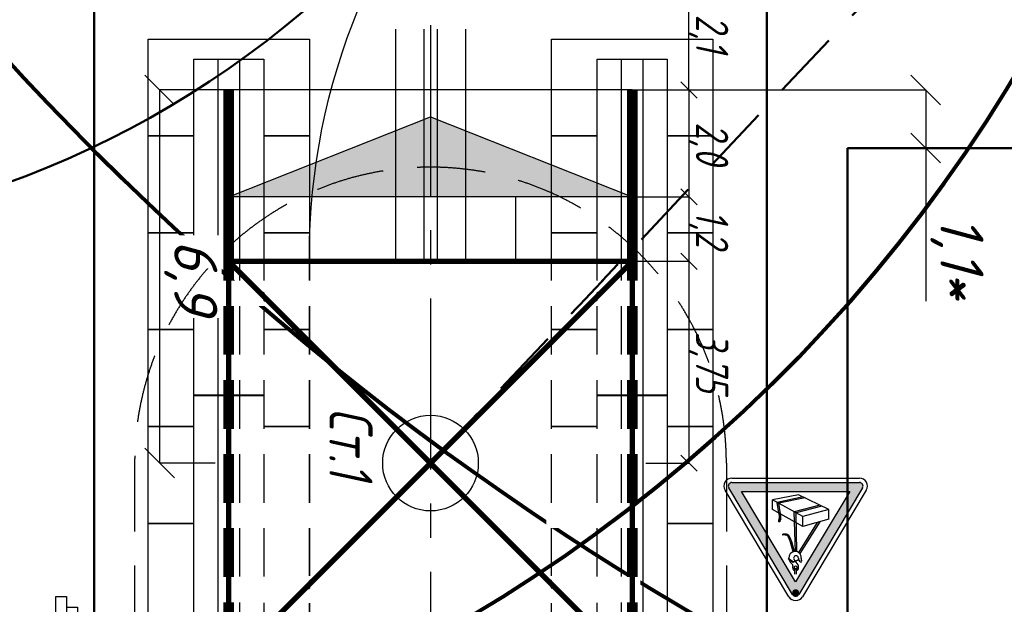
# Model space of a CAD drawing. Header units: millimetres. Extents: x 2204655785 to 2205143108, y 485765510 to 486291538.
# Tile 21 of 156: x 2204914871 to 2204933175, y 486161514 to 486172380. Entities that reach past the tile are written whole.
import ezdxf
from ezdxf.enums import TextEntityAlignment as Align
from ezdxf.lldxf.tags import DXFTag

# ---------------------------------------------------------------- set-up
doc = ezdxf.new("R2010")
doc.units = ezdxf.units.MM
for name, pattern in [('DASHED2', [9.525, 6.35, -3.175]), ('НЕВИДИМАЯX2', [19.05, 12.7, -6.35]), ('осевая', [50.8, 31.75, -6.35, 6.35, -6.35])]:
    doc.linetypes.add(name, pattern=pattern)
for name, color, linetype in [('ППР_Автокран СКАТ-40', 7, 'Continuous'), ('ППР_Автокран_Опасная зона', 1, 'Continuous'), ('ППР_Автокран_Стрела', 7, 'Continuous'), ('ППР_Автокран_Стрела_15м', 7, 'Continuous'), ('ППР_Кран', 7, 'Continuous'), ('ППР_Опасная зона от крана', 1, 'Continuous'), ('ППР_Плиты крана', 7, 'Continuous'), ('ППР_Привязка крана', 5, 'Continuous'), ('ППР_Привязка стоянок', 5, 'Continuous'), ('ППР_Разрез', 5, 'Continuous'), ('ППР_Стрела', 7, 'Continuous')]:
    doc.layers.add(name, color=color, linetype=linetype)
doc.styles.add('ППРк_М1-1', font='GOST_Common Italic.ttf', dxfattribs={"height": 800})
doc.styles.add('ППРк_М1-1кран', font='GOST_Common Italic.ttf', dxfattribs={"width": 0.8, "height": 600})
doc.linetypes.add('ЗАЗЕМЛЕНИЕ', pattern='A,395.589283,[1,ЗАЗЕМЛЕНИЕ,S=1,R=0,X=0,Y=0],395.589283,-702', length=1493.178566)
doc.linetypes.add('ОГРАЖДЕНИЕ_ПУТЕЙ', pattern='A,1,[2,КБ-503,S=1,R=0,X=0,Y=0],2000,[2,КБ-503,S=1,R=0,X=0,Y=0],2000,[2,КБ-503,S=1,R=0,X=0,Y=0],1351,-628,[1,ЧЕЛОВЕК,S=1,R=180,X=0,Y=-24],-461,[1,ЗНАК 4,S=1,R=180,X=0,Y=-417],-188,1372,[2,КБ-503,S=1,R=0,X=0,Y=0],1999,[2,КБ-503,S=1,R=0,X=0,Y=0],2000,[2,КБ-503,S=1,R=0,X=0,Y=0]', length=12000)
tags = doc.linetypes.add('опасная зона_Кран', pattern='A,30,-8,4,-8,30,-8,4,-8,30,-8,4,[230,Bbox.shx,S=2.5,R=0,X=0,Y=-10],-6', length=148).pattern_tags.tags
tags[24] = DXFTag(74, 5)
doc.dimstyles.new('ППРк_М1-1', dxfattribs={"dimtxt": 800, "dimasz": 550, "dimexe": 1.5, "dimexo": 0.675, "dimgap": 100, "dimtad": 1, "dimdec": 1, "dimlfac": 0.001, "dimzin": 1, "dimtxsty": 'ППРк_М1-1', "dimblk": 'OBLIQUE', "dimcen": 250, "dimclrd": 256, "dimclre": 256, "dimclrt": 256, "dimadec": 0, "dimazin": 0, "dimtfac": 1, "dimtdec": 1, "dimtmove": 0, "dimatfit": 3, "dimfxl": 1, "dimtfill": 1, "dimfrac": 2, "dimarcsym": 0})
doc.dimstyles.new('ППРк_М1-1 Кран', dxfattribs={"dimtxt": 600, "dimasz": 300, "dimexe": 1.5, "dimexo": 0.675, "dimgap": 0.675, "dimtad": 1, "dimdec": 1, "dimlfac": 0.001, "dimzin": 1, "dimtxsty": 'ППРк_М1-1кран', "dimblk": 'OBLIQUE', "dimcen": 250, "dimclrd": 256, "dimclre": 256, "dimclrt": 256, "dimadec": 0, "dimazin": 0, "dimtfac": 1, "dimtdec": 1, "dimtmove": 0, "dimatfit": 3, "dimfxl": 1, "dimfrac": 2, "dimarcsym": 0})

# ---------------------------------------------------------------- blocks, each defined once
blk = doc.blocks.new('*U374')
at = {"layer": 'ППР_Опасная зона от крана', "linetype": 'опасная зона_Кран', "lineweight": 80, "ltscale": 100}
blk.add_arc((135, 0), 54570, 90, 270, dxfattribs=at)
at = {"layer": 'ППР_Стрела', "linetype": 'НЕВИДИМАЯX2', "lineweight": 50, "ltscale": 100}
blk.add_arc((135, 0), 38700, 90, 270, dxfattribs=at)
at = {"style": 'ППРк_М1-1', "width": 0.8}
for tag, p, height, flags in [('ОПАСНАЯ_ЗОНА', (25480.86, 21929.55), 800, 1), ('ОТЛЕТ_ГРУЗА', (25413.72, 20678.22), 800, 1), ('Кол-во_элементов', (2695.66, -1978.25), 1200, 8)]:
    blk.add_attdef(tag, p, '', height=height, dxfattribs=dict(at, flags=flags))
at = {"style": 'ППРк_М1-1', "width": 0.8, "flags": 8}
blk.add_attdef('МАРКА_КРАНА', text='', height=1200, dxfattribs=at).set_placement((8837.5, 818.17), align=Align.CENTER)
blk.add_attdef('ВЫСОТА', text='', height=1200, dxfattribs=at).set_placement((9134.89, -8454.02), align=Align.MIDDLE_CENTER)
at = {"layer": 'Defpoints', "style": 'ППРк_М1-1', "width": 0.8, "flags": 1}
for tag, p in [('МАКСИМАЛЬНАЯ_ДЛИНА_ГРУЗА', (25470.43, 19233.22)), ('ШИРИНА_ГРУЗА', (25397.01, 17803.51))]:
    blk.add_attdef(tag, p, '', height=800, dxfattribs=at)
at = {"layer": 'ППР_Разрез', "style": 'ППРк_М1-1кран', "width": 0.8, "flags": 8}
for tag, p in [('РАЗРЕЗ2', (-1027.85, 55181.17)), ('РАЗРЕЗ', (-1731.87, -54129.29))]:
    blk.add_attdef(tag, p, '', height=800, dxfattribs=at)
at = {"layer": 'ППР_Стрела', "style": 'ППРк_М1-1кран', "width": 0.8, "flags": 8}
for tag, p in [('ВЫСОТА_КРЮКА_ГОРИЗ', (-22781.64, 24557.61)), ('ВЫСОТА_КРЮКА_НАКЛ', (-23522.06, 23711.4)), ('ГАБАРИТ_СТРЕЛЫ', (-25019.84, 21408.72)), ('ВЫЛЕТ', (-19745.38, 16966.54))]:
    blk.add_attdef(tag, p, '', height=800, rotation=317, dxfattribs=at)
blk = doc.blocks.new('Балка')
at = {"layer": 'ППР_Кран'}
for p, q in [((-575, 200), (5675, 200)), ((5675, -200), (-575, -200))]:
    blk.add_line(p, q, dxfattribs=at)
blk.add_lwpolyline([(-575, 650), (5675, 650), (5675, -650), (-575, -650)], close=True, dxfattribs=at)
at = {"layer": 'ППР_Кран', "const_width": 200}
blk.add_lwpolyline([(0, 0), (6255, 0)], dxfattribs=at)
blk = doc.blocks.new('Плиты лев.')
at = {"layer": 'ППР_Плиты крана'}
for points in [[(1800, -650), (1800, -1500), (0, -1500), (0, 1500), (1800, 1500), (1800, 650)], [(1800, 650), (1800, 1500), (3600, 1500), (3600, 650)], [(3600, 650), (3600, 1500), (5400, 1500), (5400, 650)], [(5400, 650), (5400, 1500), (7200, 1500), (7200, 650)], [(3600, -650), (3600, -1500), (1800, -1500), (1800, -650)], [(5400, -650), (5400, -1500), (3600, -1500), (3600, -650)], [(7200, -650), (7200, -1500), (5400, -1500), (5400, -650)]]:
    blk.add_lwpolyline(points, dxfattribs=at)
blk = doc.blocks.new('Плиты пром.')
at = {"layer": 'ППР_Плиты крана'}
for points in [[(0, 650), (0, 1500), (1800, 1500), (1800, 650)], [(1800, 650), (1800, 1500), (3600, 1500), (3600, 650)], [(3600, 650), (3600, 1500), (5400, 1500), (5400, 650)], [(5400, 650), (5400, 1500), (7200, 1500), (7200, 650)], [(1800, -650), (1800, -1500), (0, -1500), (0, -650)], [(3600, -650), (3600, -1500), (1800, -1500), (1800, -650)], [(5400, -650), (5400, -1500), (3600, -1500), (3600, -650)], [(7200, -650), (7200, -1500), (5400, -1500), (5400, -650)]]:
    blk.add_lwpolyline(points, dxfattribs=at)
blk = doc.blocks.new('_Oblique')
at = {"color": 0, "linetype": 'ByBlock', "lineweight": -2}
blk.add_line((-0.5, -0.5), (0.5, 0.5), dxfattribs=at)
blk = doc.blocks.new('*D444')
at = {"layer": 'Defpoints', "color": 0, "linetype": 'Continuous', "lineweight": 50, "transparency": 16777216}
for p in [(-8900, 4804), (-8900, 3750), (-6800, 3750)]:
    blk.add_point(p, dxfattribs=at)
at = {"layer": 'ППР_Привязка стоянок', "linetype": 'Continuous', "lineweight": -2, "transparency": 16777216}
for p, q in [((-8900, 3751), (-8900, 4806)), ((-6800, 4804), (-8900, 4804)), ((-6800, 3751), (-6800, 4806))]:
    blk.add_line(p, q, dxfattribs=at)
at = {"layer": 'ППР_Привязка стоянок', "linetype": 'Continuous', "lineweight": -2, "transparency": 16777216, "xscale": 300, "yscale": 300, "zscale": 300, "rotation": 180}
blk.add_blockref('_Oblique', (-8900, 4804), dxfattribs=at)
at = {"layer": 'ППР_Привязка стоянок', "linetype": 'Continuous', "lineweight": -2, "transparency": 16777216, "xscale": 300, "yscale": 300, "zscale": 300}
blk.add_blockref('_Oblique', (-6800, 4804), dxfattribs=at)
at = {"layer": 'ППР_Привязка стоянок', "linetype": 'Continuous', "transparency": 16777216, "insert": (-7850, 5165), "char_height": 600, "attachment_point": 5, "style": 'ППРк_М1-1кран'}
blk.add_mtext('2,1', dxfattribs=at)
blk = doc.blocks.new('*D447')
at = {"layer": 'Defpoints', "color": 0, "linetype": 'Continuous', "lineweight": 50, "transparency": 16777216}
for p in [(-4815, 4804), (-6800, 3750), (-4815, 3750)]:
    blk.add_point(p, dxfattribs=at)
at = {"layer": 'ППР_Привязка стоянок', "linetype": 'Continuous', "lineweight": -2, "transparency": 16777216}
for p, q in [((-6800, 3751), (-6800, 4806)), ((-6800, 4804), (-4815, 4804)), ((-4815, 3751), (-4815, 4806))]:
    blk.add_line(p, q, dxfattribs=at)
at = {"layer": 'ППР_Привязка стоянок', "linetype": 'Continuous', "lineweight": -2, "transparency": 16777216, "xscale": 300, "yscale": 300, "zscale": 300, "rotation": 180}
blk.add_blockref('_Oblique', (-6800, 4804), dxfattribs=at)
at = {"layer": 'ППР_Привязка стоянок', "linetype": 'Continuous', "lineweight": -2, "transparency": 16777216, "xscale": 300, "yscale": 300, "zscale": 300}
blk.add_blockref('_Oblique', (-4815, 4804), dxfattribs=at)
at = {"layer": 'ППР_Привязка стоянок', "linetype": 'Continuous', "transparency": 16777216, "insert": (-5807, 5165), "char_height": 600, "attachment_point": 5, "style": 'ППРк_М1-1кран'}
blk.add_mtext('2,0', dxfattribs=at)
blk = doc.blocks.new('*D448')
at = {"layer": 'Defpoints', "color": 0, "linetype": 'Continuous', "lineweight": 50, "transparency": 16777216}
for p in [(-3615, 4804), (-4815, 3750), (-3615, 3751)]:
    blk.add_point(p, dxfattribs=at)
at = {"layer": 'ППР_Привязка стоянок', "linetype": 'Continuous', "lineweight": -2, "transparency": 16777216}
for p, q in [((-4815, 3751), (-4815, 4806)), ((-4815, 4804), (-3615, 4804)), ((-3615, 3751), (-3615, 4806))]:
    blk.add_line(p, q, dxfattribs=at)
at = {"layer": 'ППР_Привязка стоянок', "linetype": 'Continuous', "lineweight": -2, "transparency": 16777216, "xscale": 300, "yscale": 300, "zscale": 300, "rotation": 180}
blk.add_blockref('_Oblique', (-4815, 4804), dxfattribs=at)
at = {"layer": 'ППР_Привязка стоянок', "linetype": 'Continuous', "lineweight": -2, "transparency": 16777216, "xscale": 300, "yscale": 300, "zscale": 300}
blk.add_blockref('_Oblique', (-3615, 4804), dxfattribs=at)
at = {"layer": 'ППР_Привязка стоянок', "linetype": 'Continuous', "transparency": 16777216, "insert": (-4215, 5165), "char_height": 600, "attachment_point": 5, "style": 'ППРк_М1-1кран'}
blk.add_mtext('1,2', dxfattribs=at)
blk = doc.blocks.new('*D449')
at = {"layer": 'Defpoints', "color": 0, "linetype": 'Continuous', "lineweight": 50, "transparency": 16777216}
for p in [(135, 4804), (-3615, 4000), (135, 4000)]:
    blk.add_point(p, dxfattribs=at)
at = {"layer": 'ППР_Привязка стоянок', "linetype": 'Continuous', "lineweight": -2, "transparency": 16777216}
for p, q in [((-3615, 4001), (-3615, 4806)), ((-3615, 4804), (135, 4804)), ((135, 4001), (135, 4806))]:
    blk.add_line(p, q, dxfattribs=at)
at = {"layer": 'ППР_Привязка стоянок', "linetype": 'Continuous', "lineweight": -2, "transparency": 16777216, "xscale": 300, "yscale": 300, "zscale": 300, "rotation": 180}
blk.add_blockref('_Oblique', (-3615, 4804), dxfattribs=at)
at = {"layer": 'ППР_Привязка стоянок', "linetype": 'Continuous', "lineweight": -2, "transparency": 16777216, "xscale": 300, "yscale": 300, "zscale": 300}
blk.add_blockref('_Oblique', (135, 4804), dxfattribs=at)
at = {"layer": 'ППР_Привязка стоянок', "linetype": 'Continuous', "transparency": 16777216, "insert": (-1740, 5165), "char_height": 600, "attachment_point": 5, "style": 'ППРк_М1-1кран'}
blk.add_mtext('3,75', dxfattribs=at)
blk = doc.blocks.new('Тупик безударный')
at = {"layer": 'ППР_Кран', "linetype": 'Continuous'}
h = blk.add_hatch(color=256, dxfattribs=at)
h.dxf.hatch_style = 1
h.paths.add_polyline_path([(-1485, -3750.675), (0, -0.675), (0, -7500.675)])
at = {"layer": 'ППР_Кран', "linetype": 'ОГРАЖДЕНИЕ_ПУТЕЙ'}
for p, q in [((-1485, -3750.675), (0, -0.675)), ((0, -0.675), (0, -7500.675)), ((0, -7500.675), (-1485, -3750.675))]:
    blk.add_line(p, q, dxfattribs=at)
blk = doc.blocks.new('База515')
at = {"layer": 'ППР_Кран', "linetype": 'Continuous', "const_width": 100}
for points in [[(-3750, -3750), (3750, 3750)], [(-3750, 3750), (3750, -3750)]]:
    blk.add_lwpolyline(points, dxfattribs=at)
at = {"layer": 'ППР_Кран', "linetype": 'ОГРАЖДЕНИЕ_ПУТЕЙ', "const_width": 100}
blk.add_lwpolyline([(-3750, 3750), (-3750, -3750)], dxfattribs=at)
at = {"layer": 'ППР_Кран', "linetype": 'Continuous'}
blk.add_circle((0, 0), 889, dxfattribs=at)
at = {"linetype": 'Continuous'}
for points in [[(-2013, 3898), (-1545, 3901), (-1545, 2151), (-2013, 2151)], [(-636, 3899), (-168, 3894), (-168, 2152), (-636, 2151)], [(741, 3915), (1209, 3883), (1209, 2151), (741, 2151)], [(2117, 3902), (2586, 3905), (2599, 2689), (2098, 2169)], [(3194, 3911), (3550, 3908), (3564, 3650), (3191, 3271)], [(-3390, 3309), (-2922, 2841), (-2922, 2151), (-3390, 2151)], [(-3390, -3306), (-2922, -2837), (-2922, -2151), (-3390, -2151)], [(-2013, -3885), (-1545, -3890), (-1545, -2151), (-2013, -2151)], [(-636, -3892), (-168, -3892), (-168, -2151), (-636, -2151)], [(741, -3897), (1209, -3893), (1209, -2151), (741, -2151)], [(2117, -3900), (2587, -3899), (2600, -2679), (2098, -2175)], [(3197, -3868), (3668, -3879), (3488, -3583), (3164, -3249)]]:
    blk.add_wipeout(points, dxfattribs=at)
for points in [[(-3390, 3883), (-2922, 3908), (-2922, 3007), (-3390, 3468)], [(3190, 3102), (3639, 3557), (3620, 1941), (3177, 1908)], [(2160, 2076), (2600, 2518), (2600, 2144), (2182, 2079)], [(3193, -3115), (3642, -3565), (3639, -1948), (3180, -1917)], [(2166, -2076), (2600, -2514), (2600, -2144), (2181, -2079)], [(-3390, -3905), (-2922, -3890), (-2922, -3013), (-3390, -3472)]]:
    blk.add_wipeout(points, dxfattribs=at)
at = {"layer": 'ППР_Кран', "linetype": 'Continuous', "const_width": 100}
for points in [[(-3750, 3750), (3750, 3750)], [(-3750, -3750), (3750, -3750)]]:
    blk.add_lwpolyline(points, dxfattribs=at)
at = {"layer": 'ППР_Кран', "linetype": 'ОГРАЖДЕНИЕ_ПУТЕЙ', "const_width": 100}
blk.add_lwpolyline([(3750, 3750), (3750, -3750)], dxfattribs=at)
blk = doc.blocks.new('C')
at = {"linetype": 'Continuous', "ltscale": 0.5}
for p, q in [((10, 1), (-10, 1)), ((-10, 1), (-10, -1)), ((10, -1), (10, 1)), ((-10, -1), (10, -1)), ((-8, -1), (-8, -3)), ((-3, -3), (-3, -1)), ((3, -3), (3, -1)), ((8, -1), (8, -3)), ((-8, -3), (-3, -3)), ((8, -3), (3, -3))]:
    blk.add_line(p, q, dxfattribs=at)
blk = doc.blocks.new('*D460')
at = {"layer": 'Defpoints', "color": 0, "linetype": 'Continuous', "lineweight": 50, "transparency": 16777216}
for p in [(-5721, 10227), (-5721, 9207), (-6800, 3750)]:
    blk.add_point(p, dxfattribs=at)
at = {"layer": 'ППР_Привязка крана', "linetype": 'Continuous', "lineweight": -2, "transparency": 16777216}
for p, q in [((-5721, 10227), (-5721, 9206)), ((-6800, 3751), (-6800, 9209)), ((-6800, 9207), (-5721, 9207)), ((-5721, 9207), (-2877, 9207))]:
    blk.add_line(p, q, dxfattribs=at)
at = {"layer": 'ППР_Привязка крана', "linetype": 'Continuous', "lineweight": -2, "transparency": 16777216, "xscale": 550, "yscale": 550, "zscale": 550, "rotation": 180}
blk.add_blockref('_Oblique', (-6800, 9207), dxfattribs=at)
at = {"layer": 'ППР_Привязка крана', "linetype": 'Continuous', "lineweight": -2, "transparency": 16777216, "xscale": 550, "yscale": 550, "zscale": 550}
blk.add_blockref('_Oblique', (-5721, 9207), dxfattribs=at)
at = {"layer": 'ППР_Привязка крана', "linetype": 'Continuous', "transparency": 16777216, "insert": (-3687, 9787), "char_height": 800, "attachment_point": 5, "style": 'ППРк_М1-1', "bg_fill": 3, "box_fill_scale": 1.1, "bg_fill_color": 256, "bg_fill_true_color": 13158600, "bg_fill_transparency": 0}
blk.add_mtext('1,1*', dxfattribs=at)
blk = doc.blocks.new('*D464')
at = {"layer": 'Defpoints', "color": 0, "lineweight": 50, "transparency": 16777216}
for p in [(-6800, -3750), (135, -4001), (135, -5036)]:
    blk.add_point(p, dxfattribs=at)
at = {"layer": 'ППР_Привязка стоянок', "lineweight": -2, "transparency": 16777216}
for p, q in [((-6800, -3751), (-6800, -5037)), ((135, -4001), (135, -5037)), ((-6800, -5036), (135, -5036))]:
    blk.add_line(p, q, dxfattribs=at)
at = {"layer": 'ППР_Привязка стоянок', "lineweight": -2, "transparency": 16777216, "xscale": 550, "yscale": 550, "zscale": 550, "rotation": 180}
blk.add_blockref('_Oblique', (-6800, -5036), dxfattribs=at)
at = {"layer": 'ППР_Привязка стоянок', "lineweight": -2, "transparency": 16777216, "xscale": 550, "yscale": 550, "zscale": 550}
blk.add_blockref('_Oblique', (135, -5036), dxfattribs=at)
at = {"layer": 'ППР_Привязка стоянок', "transparency": 16777216, "insert": (-3332, -4456), "char_height": 800, "attachment_point": 5, "style": 'ППРк_М1-1', "bg_fill": 3, "box_fill_scale": 1.1, "bg_fill_color": 256, "bg_fill_true_color": 13158600, "bg_fill_transparency": 0}
blk.add_mtext('6,9', dxfattribs=at)
blk = doc.blocks.new('Знак№3')
at = {"linetype": 'ByBlock', "ltscale": 5}
h = blk.add_hatch(color=7, dxfattribs=at)
h.paths.add_polyline_path([(122.344, 199.321), (121.457, 200.803, 0.564934), (121.373, 200.803, 4501.946377), (121.373, 200.803, 0.001609), (121.373, 200.803), (120.486, 199.321, 0.584238), (120.528, 199.248, -0.001163), (120.528, 199.248), (122.302, 199.248, 0.582969), (122.344, 199.321, -0.000216)])
h.paths.add_polyline_path([(122.166, 199.374), (120.664, 199.374), (121.415, 200.628)], flags=16)
blk.add_hatch(color=7).paths.add_polyline_path([(121.366, 200.778, 1), (121.464, 200.778, 1)])
at = {"linetype": 'ByBlock', "lineweight": 30, "ltscale": 5}
h = blk.add_hatch(color=7, dxfattribs=at)
edge = h.paths.add_edge_path()
edge.add_ellipse((121.419, 200.286), major_axis=(-0.0181, 0.0785), ratio=0.997821, start_angle=117.1936, end_angle=133.9632, ccw=False)
edge.add_line((121.358, 200.234), (121.08, 199.794))
edge.add_line((121.08, 199.794), (121.114, 199.803))
edge.add_line((121.114, 199.803), (121.375, 200.219))
h = blk.add_hatch(color=7, dxfattribs=at)
edge = h.paths.add_edge_path()
edge.add_arc((121.564, 200.026), 0.0551, 201.3996, 226.8824)
edge.add_arc((121.555, 200.025), 0.0487, 233.4017, 261.3838)
edge.add_line((121.548, 199.977), (121.55, 199.977))
edge.add_arc((121.558, 200.025), 0.0487, 261.3838, 272.0894)
edge.add_line((121.559, 199.976), (121.591, 199.978))
edge.add_line((121.591, 199.978), (121.593, 199.963))
edge.add_line((121.593, 199.963), (121.563, 199.963))
edge.add_line((121.563, 199.963), (121.546, 199.963))
edge.add_arc((121.546, 199.973), 0.0101, 257.8564, 270, ccw=False)
edge.add_line((121.544, 199.963), (121.541, 199.964))
edge.add_arc((121.552, 200.011), 0.0487, 225.9184, 257.8564, ccw=False)
edge.add_line((121.518, 199.976), (121.506, 199.988))
edge.add_line((121.506, 199.988), (121.494, 200.007))
edge.add_line((121.494, 200.007), (121.483, 200.034))
edge.add_arc((121.527, 200.053), 0.0487, 199.5801, 203.0594, ccw=False)
edge.add_line((121.481, 200.037), (121.47, 200.068))
edge.add_arc((121.516, 200.084), 0.0487, 195.0483, 199.5801, ccw=False)
edge.add_line((121.469, 200.072), (121.433, 200.207))
edge.add_ellipse((121.419, 200.297), major_axis=(0.0646, 0.0646), ratio=1, start_angle=233.6029, end_angle=244.0849)
edge.add_ellipse((121.419, 200.297), major_axis=(0.0646, 0.0646), ratio=1, start_angle=244.0849, end_angle=323.2484)
edge.add_ellipse((121.419, 200.297), major_axis=(0.0646, 0.0646), ratio=1, start_angle=323.2484, end_angle=324.354)
edge.add_line((121.509, 200.312), (121.521, 200.303))
edge.add_line((121.521, 200.303), (121.51, 200.31))
edge.add_ellipse((121.419, 200.297), major_axis=(0.0646, 0.0646), ratio=1, start_angle=244.0849, end_angle=323.2484, ccw=False)
edge.add_line((121.449, 200.211), (121.488, 200.077))
edge.add_line((121.488, 200.077), (121.501, 200.037))
edge.add_line((121.501, 200.037), (121.513, 200.006))
h = blk.add_hatch(color=7, dxfattribs=at)
edge = h.paths.add_edge_path()
edge.add_line((121.407, 199.808), (121.429, 199.795))
edge.add_line((121.429, 199.795), (121.415, 200.206))
edge.add_ellipse((121.419, 200.297), major_axis=(0.0646, 0.0646), ratio=1, start_angle=216.7994, end_angle=222.5437, ccw=False)
edge.add_ellipse((121.419, 200.286), major_axis=(-0.0181, 0.0785), ratio=0.997821, start_angle=151.3765, end_angle=157.901, ccw=False)
edge.add_line((121.397, 200.209), (121.407, 199.808))
h = blk.add_hatch(color=7, dxfattribs=at)
h.paths.add_polyline_path([(121.434, 199.653), (121.41, 199.666), (121.053, 199.575), (121.079, 199.562)])
h.paths.add_polyline_path([(121.429, 199.795), (121.407, 199.808), (121.41, 199.666), (121.434, 199.653)])
h = blk.add_hatch(color=7, dxfattribs=at)
h.paths.add_polyline_path([(121.671, 199.523), (121.647, 199.536), (121.284, 199.461), (121.309, 199.448)])
h.paths.add_polyline_path([(121.647, 199.536), (121.671, 199.523), (121.649, 199.671), (121.627, 199.683)])
blk.add_hatch(color=7, dxfattribs=at).paths.add_polyline_path([(121.622, 199.752, 0.156262), (121.627, 199.683), (121.649, 199.671), (121.646, 199.683, -0.156262), (121.642, 199.751), (121.653, 199.775, 0.111183), (121.655, 199.781), (121.655, 199.793), (121.635, 199.793), (121.635, 199.783, -0.12136), (121.633, 199.774)])
at = {"color": 7, "linetype": 'ByBlock', "ltscale": 5}
for p, q in [((120.434, 199.352), (121.321, 200.834)), ((120.486, 199.321), (121.373, 200.803)), ((121.457, 200.803), (122.344, 199.321)), ((121.508, 200.834), (122.396, 199.352)), ((120.664, 199.374), (121.415, 200.628)), ((121.403, 200.519), (121.403, 200.458)), ((121.403, 200.519), (121.403, 200.454)), ((121.415, 200.628), (122.166, 199.374)), ((121.426, 200.519), (121.426, 200.454)), ((121.375, 200.435), (121.375, 200.417)), ((121.375, 200.417), (121.375, 200.417)), ((121.382, 200.392), (121.437, 200.317)), ((121.454, 200.433), (121.454, 200.414)), ((121.451, 200.355), (121.374, 200.319)), ((121.374, 200.319), (121.449, 200.348)), ((121.449, 200.348), (121.521, 200.303)), ((121.521, 200.303), (121.452, 200.355)), ((120.954, 199.758), (121.314, 199.86)), ((121.314, 199.86), (121.314, 199.719)), ((121.314, 199.86), (121.735, 199.622)), ((120.954, 199.758), (120.954, 199.623)), ((120.954, 199.623), (121.314, 199.719)), ((121.314, 199.719), (121.735, 199.487)), ((120.954, 199.623), (121.376, 199.416)), ((121.735, 199.622), (121.735, 199.487)), ((121.376, 199.416), (121.735, 199.487)), ((122.166, 199.374), (120.664, 199.374)), ((122.302, 199.248), (120.528, 199.248)), ((122.302, 199.187), (120.528, 199.187))]:
    blk.add_line(p, q, dxfattribs=at)
at = {"color": 7, "linetype": 'ByBlock', "lineweight": 30, "ltscale": 5}
for p, q in [((121.08, 199.794), (121.358, 200.234)), ((121.114, 199.803), (121.375, 200.219)), ((121.397, 200.209), (121.41, 199.666)), ((121.415, 200.206), (121.434, 199.653)), ((121.433, 200.207), (121.469, 200.072)), ((121.449, 200.211), (121.488, 200.077)), ((121.47, 200.068), (121.481, 200.037)), ((121.483, 200.034), (121.494, 200.007)), ((121.488, 200.077), (121.501, 200.037)), ((121.494, 200.007), (121.506, 199.988)), ((121.501, 200.037), (121.513, 200.006)), ((121.506, 199.988), (121.518, 199.976)), ((121.541, 199.964), (121.544, 199.963)), ((121.546, 199.963), (121.563, 199.963)), ((121.548, 199.977), (121.55, 199.977)), ((121.559, 199.976), (121.591, 199.978)), ((121.563, 199.963), (121.593, 199.963)), ((121.591, 199.978), (121.593, 199.963)), ((121.622, 199.752), (121.634, 199.775)), ((121.622, 199.752), (121.634, 199.775)), ((121.627, 199.683), (121.647, 199.536)), ((121.635, 199.783), (121.635, 199.793)), ((121.635, 199.793), (121.655, 199.793)), ((121.642, 199.751), (121.653, 199.775)), ((121.646, 199.683), (121.649, 199.671)), ((121.655, 199.781), (121.655, 199.793)), ((121.053, 199.575), (121.41, 199.666)), ((121.079, 199.562), (121.434, 199.653)), ((121.649, 199.671), (121.671, 199.523)), ((121.284, 199.461), (121.647, 199.536)), ((121.309, 199.448), (121.671, 199.523))]:
    blk.add_line(p, q, dxfattribs=at)
at = {"color": 7, "linetype": 'ByBlock', "ltscale": 5}
for centre, radius, start, end in [((121.415, 200.778), 0.109, 30.9139, 149.0861), ((121.415, 200.778), 0.0487, 30.9139, 149.0861), ((120.528, 199.296), 0.109, 149.0861, 270), ((120.528, 199.296), 0.0487, 149.0861, 270), ((122.302, 199.296), 0.109, 270, 30.9139), ((122.302, 199.296), 0.0487, 270, 30.9139)]:
    blk.add_arc(centre, radius, start, end, dxfattribs=at)
at = {"color": 7, "linetype": 'ByBlock', "lineweight": 30, "ltscale": 5}
for centre, radius, start, end in [((121.516, 200.084), 0.0487, 195.0483, 199.5801), ((121.527, 200.053), 0.0487, 199.5801, 203.0594), ((121.564, 200.026), 0.0551, 201.3996, 226.8824), ((121.552, 200.011), 0.0487, 225.9184, 257.8564), ((121.555, 200.025), 0.0487, 233.4017, 261.3838), ((121.546, 199.973), 0.0101, 257.8564, 270), ((121.558, 200.025), 0.0487, 261.3838, 272.0894), ((121.731, 199.724), 0.112, 165.8316, 201.3569), ((121.617, 199.783), 0.0177, 336.1966, 0.7276), ((121.751, 199.724), 0.112, 165.8316, 201.3569), ((121.641, 199.781), 0.0134, 334.6229, 0)]:
    blk.add_arc(centre, radius, start, end, dxfattribs=at)
at = {"color": 7, "linetype": 'ByBlock', "ltscale": 5}
for centre, major_axis, ratio, start_param, end_param in [((121.414, 200.416), (-0.028, 0.028), 1, 0.750122, 1.419335), ((121.415, 200.434), (-0.028, 0.028), 1, -0.487782, 0.755424), ((121.415, 200.434), (-0.0164, 0.0164), 1, -0.261799, 4.974188), ((121.415, 200.454), (0.00821, 0.00821), 1, 2.356194, 5.497787), ((121.419, 200.297), (0.0646, 0.0646), 1, 3.783863, 6.520451), ((121.415, 200.434), (0.028, 0.028), 1, 5.45721, 6.770967), ((121.486, 200.403), (0.0241, 0.0241), 1, 2.254164, 3.313663), ((121.414, 200.416), (0.028, 0.028), 1, 5.256394, 5.462511), ((121.343, 200.338), (-0.00861, 0.00861), 1, -1.301728, 1.326012), ((121.343, 200.338), (-0.00861, 0.00861), 1, 1.217135, 1.410532), ((121.343, 200.337), (-0.00861, 0.00861), 1, 1.248628, 1.374585), ((121.343, 200.338), (-0.00861, 0.00861), 1, 1.238959, 1.386845), ((121.285, 200.304), (0.0388, 0.0388), 1, 5.425525, 6.024186), ((121.419, 200.286), (-0.0181, 0.0785), 0.997821, 1.173602, 2.755892), ((121.322, 200.3), (-0.0388, 0.0388), 1, 3.894134, 4.986855), ((121.41, 200.297), (-0.0237, 0.0237), 1, 0.750122, 4.570422)]:
    blk.add_ellipse(centre, major_axis=major_axis, ratio=ratio, start_param=start_param, end_param=end_param, dxfattribs=at)
blk = doc.blocks.new('*U778')
at = {"layer": 'ППР_Автокран_Опасная зона', "color": 1, "linetype": 'опасная зона_Кран', "lineweight": 80, "ltscale": 100}
blk.add_arc((-3.65, 4.56), 29000, 319.788537, 219.788112, dxfattribs=at)
at = {"layer": 'ППР_Автокран_Стрела', "lineweight": 50}
blk.add_arc((-3.65, 4.56), 18000, 319.786841, 219.78643, dxfattribs=at)
at = {"layer": 'ППР_Автокран_Стрела_15м', "linetype": 'DASHED2', "lineweight": 35}
blk.add_arc((0.22, 1.42), 15000, 319.786203, 219.767437, dxfattribs=at)
at = {"layer": 'ППР_Автокран_Опасная зона', "color": 5, "xscale": 1338.282510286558, "yscale": 1338.282510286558, "zscale": 1338.282510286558}
blk.add_blockref('Знак№3', (-183279.38, -244151.02), dxfattribs=at)
blk = doc.blocks.new('*U443')
at = {"layer": 'ППР_Кран', "linetype": 'ОГРАЖДЕНИЕ_ПУТЕЙ', "lineweight": 50}
for p, q in [((-8900, 6250), (8337.5, 6250)), ((8337.5, -6250), (-8900, -6250))]:
    blk.add_line(p, q, dxfattribs=at)
at = {"layer": 'ППР_Кран', "linetype": 'НЕВИДИМАЯX2', "lineweight": 30, "ltscale": 100}
for p, q in [((135, 5500), (23215, 5500)), ((135, -5500), (23215, -5500))]:
    blk.add_line(p, q, dxfattribs=at)
at = {"layer": 'ППР_Кран', "linetype": 'ЗАЗЕМЛЕНИЕ'}
blk.add_line((-6800, 3750.68), (-6800, -3750), dxfattribs=at)
for name, p in [('Плиты лев.', (-7745, 3750)), ('Плиты пром.', (-545, 3750)), ('Плиты лев.', (-7745, -3750)), ('Плиты пром.', (-545, -3750))]:
    blk.add_blockref(name, p)
at = {"layer": 'ППР_Кран'}
for p in [(-6800, 3750), (-545, 3750), (-6800, -3750), (-545, -3750)]:
    blk.add_blockref('Балка', p, dxfattribs=at)
at = {"layer": 'ППР_Кран', "linetype": 'Continuous'}
blk.add_blockref('Тупик безударный', (-4815, 3750.68), dxfattribs=at)
at = {"layer": 'ППР_Кран', "linetype": 'Continuous', "ltscale": 0.5, "xscale": -100, "yscale": 100, "zscale": 100, "rotation": 180}
blk.add_blockref('C', (3612.84, -6865), dxfattribs=at)
at = {"style": 'ППРк_М1-1', "width": 0.8, "flags": 1}
for tag, p in [('ОПАСНАЯ_ЗОНА', (25480.86, 21929.55)), ('ОТЛЕТ_ГРУЗА', (25413.72, 20678.22))]:
    blk.add_attdef(tag, p, '', height=800, dxfattribs=at)
at = {"style": 'ППРк_М1-1', "width": 0.8, "flags": 8}
blk.add_attdef('МАРКА_КРАНА', text='', height=1200, dxfattribs=at).set_placement((8837.5, 818.17), align=Align.CENTER)
blk.add_attdef('ВЫСОТА', text='', height=1200, dxfattribs=at).set_placement((9134.89, -8454.02), align=Align.MIDDLE_CENTER)
at = {"layer": 'Defpoints', "style": 'ППРк_М1-1', "width": 0.8, "flags": 1}
for tag, p in [('МАКСИМАЛЬНАЯ_ДЛИНА_ГРУЗА', (25470.43, 19233.22)), ('ШИРИНА_ГРУЗА', (25397.01, 17803.51))]:
    blk.add_attdef(tag, p, '', height=800, dxfattribs=at)
at = {"layer": 'ППР_Разрез', "style": 'ППРк_М1-1кран', "width": 0.8, "flags": 8}
for tag, p in [('РАЗРЕЗ2', (-1027.85, 55181.17)), ('РАЗРЕЗ', (-1731.87, -54129.29))]:
    blk.add_attdef(tag, p, '', height=800, dxfattribs=at)
at = {"layer": 'ППР_Стрела', "style": 'ППРк_М1-1кран', "width": 0.8, "flags": 8}
for tag, p in [('ВЫСОТА_КРЮКА_ГОРИЗ', (-19652.89, 21607.87)), ('ГАБАРИТ_СТРЕЛЫ', (-25019.84, 21408.72)), ('ВЫСОТА_КРЮКА_НАКЛ', (-20393.31, 20761.66)), ('ВЫЛЕТ', (-16616.63, 14016.8))]:
    blk.add_attdef(tag, p, '', height=800, rotation=317, dxfattribs=at)
at = {"layer": 'ППР_Привязка стоянок', "linetype": 'Continuous'}
for base, p1, p2, picture, middle in [((-8900, 4804.49), (-6800, 3750), (-8900, 3750), '*D444', (-7850, 5165.16)), ((-4815, 4804.49), (-6800, 3750), (-4815, 3750), '*D447', (-5807.5, 5165.16)), ((-3615, 4804.49), (-4815, 3750), (-3615, 3750.68), '*D448', (-4215, 5165.16))]:
    dim = blk.add_linear_dim(base=base, p1=p1, p2=p2, dimstyle='ППРк_М1-1 Кран', dxfattribs=at)
    dim.commit()
    dim.dimension.update_dxf_attribs({"geometry": picture, "text_midpoint": middle})
dim = blk.add_linear_dim(base=(135, 4804.49), p1=(-3615, 4000), p2=(135, 4000), text='3,75', dimstyle='ППРк_М1-1 Кран', dxfattribs=at)
dim.commit()
dim.dimension.update_dxf_attribs({"geometry": '*D449', "text_midpoint": (-1740, 5165.16)})
at = {"layer": 'ППР_Кран', "linetype": 'Continuous'}
blk.add_blockref('База515', (135, 0), dxfattribs=at)
blk.add_line((-4815, 1581.97), (-3615, 1581.97))
for p, q in [((-7932.16, 650), (-3615, 650)), ((-7932.16, 125), (-3615, 125)), ((-7932.16, -125), (-3615, -125)), ((-7932.16, -650), (-3615, -650))]:
    blk.add_line(p, q, dxfattribs=at)
at = {"layer": 'ППР_Кран', "linetype": 'осевая', "ltscale": 100}
blk.add_line((-8003.16, 0), (31572.84, 0), dxfattribs=at)
at = {"layer": 'ППР_Опасная зона от крана', "linetype": 'опасная зона_Кран', "lineweight": 80, "ltscale": 100}
blk.add_arc((135, 0), 50270, 90, 270, dxfattribs=at)
at = {"layer": 'ППР_Стрела', "linetype": 'НЕВИДИМАЯX2', "lineweight": 50, "ltscale": 100}
blk.add_arc((135, 0), 38700, 90, 270, dxfattribs=at)
at = {"layer": 'ППР_Стрела', "linetype": 'Continuous', "lineweight": 100}
blk.add_arc((135, 0), 30700, 90, 270, dxfattribs=at)
at = {"style": 'ППРк_М1-1', "width": 0.8, "flags": 8}
blk.add_attdef('Кол-во_элементов', (2695.66, -1978.25), '', height=1200, dxfattribs=at)
at = {"layer": 'ППР_Кран', "linetype": 'Continuous', "style": 'ППРк_М1-1кран', "width": 0.8}
blk.add_text('Ст.1', height=800, dxfattribs=at).set_placement((-891.86, -1879))
at = {"layer": 'ППР_Привязка крана', "linetype": 'Continuous'}
dim = blk.add_linear_dim(base=(-5720.79, 9207.23), p1=(-6800, 3750), p2=(-5720.79, 10227.27), text='<>*', dimstyle='ППРк_М1-1', override={"dimscale": 0}, dxfattribs=at)
dim.commit()
dim.dimension.update_dxf_attribs({"geometry": '*D460', "text_midpoint": (-3686.55, 9207.23), "dimtype": 160})
at = {"layer": 'ППР_Привязка стоянок'}
dim = blk.add_linear_dim(base=(135, -5035.51), p1=(-6800, -3750), p2=(135, -4000.67), dimstyle='ППРк_М1-1', override={"dimscale": 0}, dxfattribs=at)
dim.commit()
dim.dimension.update_dxf_attribs({"geometry": '*D464', "text_midpoint": (-3332.5, -4455.51)})
at = {"layer": 'ППР_Кран', "linetype": 'НЕВИДИМАЯX2', "lineweight": 30, "ltscale": 100}
blk.add_arc((135, 0), 5500, 90, 270, dxfattribs=at)
at = {"layer": 'ППР_Стрела', "linetype": 'НЕВИДИМАЯX2', "lineweight": 50, "ltscale": 100}
blk.add_line((135, 0), (-28023.72, 26547.63), dxfattribs=at)

msp = doc.modelspace()

# ---------------------------------------------------------------- linework, layer by layer
at = {"color": 3}
msp.add_lwpolyline([(2204932258, 486179994), (2204949858, 486179994, -0.414214), (2204961858, 486167994), (2204961858, 486136594, -0.414214), (2204949858, 486124594), (2204932258, 486124594, -0.414214), (2204920258, 486136594), (2204920258, 486167994, -0.414214)], format="xyb", close=True, dxfattribs=at)
at = {"color": 3, "lineweight": 50}
msp.add_lwpolyline([(2204930258, 486169994), (2204951858, 486169994), (2204951858, 486134594), (2204930258, 486134594)], close=True, dxfattribs=at)

# ---------------------------------------------------------------- next in the draw order: block references
msp.add_blockref('*U374', (2204954762, 486208476))

# ---------------------------------------------------------------- next in the draw order: block references
at = {"rotation": 270}
msp.add_blockref('*U443', (2204922508, 486164274), dxfattribs=at)

# ---------------------------------------------------------------- next in the draw order: block references
at = {"layer": 'ППР_Автокран СКАТ-40', "rotation": 180}
msp.add_blockref('*U778', (2204908504, 486186276), dxfattribs=at)

doc.saveas('drawing.dxf')
